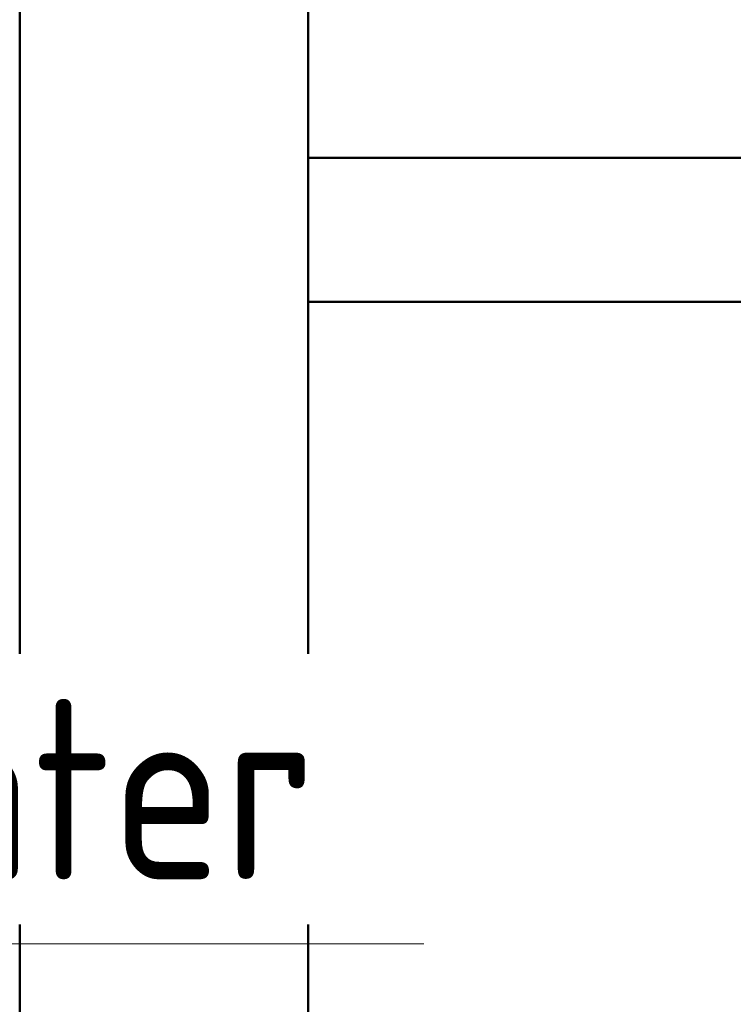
# Model space of a CAD drawing. Header units: millimetres. Extents: x 25873 to 52219, y 4748 to 39565.
# Tile 93 of 133: x 33863 to 34358, y 36341 to 37023. Entities that reach past the tile are written whole.
import ezdxf

# ---------------------------------------------------------------- set-up
doc = ezdxf.new("R2010")
doc.units = ezdxf.units.MM
for name, color, linetype, lineweight in [('A-WALL-____-MCUT', 113, 'Continuous', 50), ('A-WALL-____-OTLN', 113, 'Continuous', 20), ('M-EQPM-___-IDEN', 50, 'Continuous', 20)]:
    doc.layers.add(name, color=color, linetype=linetype, lineweight=lineweight)
doc.styles.add('GOST Common', font='GOST_Common.ttf', dxfattribs={"width": 0.9, "height": 125})

# ---------------------------------------------------------------- blocks, each defined once
blk = doc.blocks.new('Прямая форма - V line-609353-В_Этаж 01_Отопление')
at = {"layer": 'A-WALL-____-MCUT', "color": 253}
for p, q in [((2560, 0), (560, 0)), ((560, 0), (560, -100)), ((560, -100), (2560, -100))]:
    blk.add_line(p, q, dxfattribs=at)
blk = doc.blocks.new('Прямая форма - SW - 005-609354-В_Этаж 01_Отопление')
blk.add_blockref('Прямая форма - V line-609353-В_Этаж 01_Отопление', (0, 0))
blk = doc.blocks.new('Прямая форма - V line-609756-В_Этаж 01_Отопление')
at = {"layer": 'A-WALL-____-MCUT', "color": 253}
blk.add_line((1659.95, 0), (1079.95, 0), dxfattribs=at)
blk = doc.blocks.new('Прямая форма - SW - 004-609757-В_Этаж 01_Отопление')
blk.add_blockref('Прямая форма - V line-609756-В_Этаж 01_Отопление', (0, 0))
blk = doc.blocks.new('Прямая форма - V line-610129-В_Этаж 01_Отопление')
at = {"layer": 'A-WALL-____-MCUT', "color": 253}
for p, q in [((4619.95, 200), (1079.95, 200)), ((1079.95, 0), (4619.95, 0))]:
    blk.add_line(p, q, dxfattribs=at)
blk = doc.blocks.new('Прямая форма - SW - 004-610130-В_Этаж 01_Отопление')
blk.add_blockref('Прямая форма - V line-610129-В_Этаж 01_Отопление', (0, 0))
blk = doc.blocks.new('V line_ifc_RVT-1-В_Этаж 01_Отопление')
at = {"layer": 'A-WALL-____-OTLN', "color": 9, "lineweight": 20, "rotation": 270}
for name in ['Прямая форма - SW - 004-609757-В_Этаж 01_Отопление', 'Прямая форма - SW - 004-610130-В_Этаж 01_Отопление']:
    blk.add_blockref(name, (33863.24, 38587.58), dxfattribs=at)
at = {"layer": 'A-WALL-____-OTLN', "color": 9, "lineweight": 20}
blk.add_blockref('Прямая форма - SW - 005-609354-В_Этаж 01_Отопление', (33503.24, 36927.63), dxfattribs=at)
blk = doc.blocks.new('ADSK_M_Оборудование_Отопительный прибор - ADSK_Марка _ ADSK_Тепловая мощность_20-1635446-В_Этаж 01_Отопление')
at = {"layer": 'M-EQPM-___-IDEN'}
blk.add_line((-10, 0), (10, 0), dxfattribs=at)

msp = doc.modelspace()

# ---------------------------------------------------------------- block references
at = {"lineweight": 9}
msp.add_blockref('V line_ifc_RVT-1-В_Этаж 01_Отопление', (0, 0), dxfattribs=at)
at = {"layer": 'M-EQPM-___-IDEN', "xscale": 49.99999999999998, "yscale": 49.99999999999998, "zscale": 49.99999999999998}
msp.add_blockref('ADSK_M_Оборудование_Отопительный прибор - ADSK_Марка _ ADSK_Тепловая мощность_20-1635446-В_Этаж 01_Отопление', (33643.44, 36382.68), dxfattribs=at)

# ---------------------------------------------------------------- next in the draw order: texts
at = {"layer": 'M-EQPM-___-IDEN', "lineweight": 9, "insert": (33192.99, 36552.34), "char_height": 125, "width": 1082.2781, "attachment_point": 1, "style": 'GOST Common', "bg_fill": 3, "box_fill_scale": 1.25, "bg_fill_color": 256, "bg_fill_true_color": 13158600, "bg_fill_transparency": 0}
msp.add_mtext('Towel heater', dxfattribs=at)

doc.saveas('drawing.dxf')
